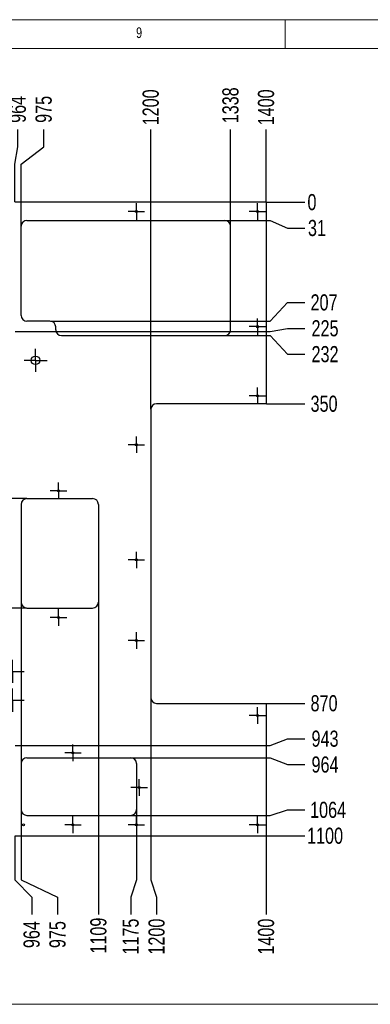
# Model space of a CAD drawing. Header units: millimetres. Extents: x 5 to 589, y 5 to 415.
# Tile 12 of 13: x 401 to 462, y 244 to 415. Entities that reach past the tile are written whole.
import ezdxf

# ---------------------------------------------------------------- set-up
doc = ezdxf.new("R2010")
doc.units = ezdxf.units.MM
doc.header["$PDSIZE"] = -1
doc.linetypes.add('CENTERX2', pattern=[20.32, 12.7, -2.54, 2.54, -2.54])
for name, color, linetype in [('COTES', 1, 'Continuous'), ('NOTES', 6, 'Continuous'), ('TRAIT-MIXTES', 3, 'CENTERX2')]:
    doc.layers.add(name, color=color, linetype=linetype)
doc.layers.add('TRAIT-FORT', color=4, linetype='Continuous', lineweight=25)
doc.styles.add('SLDTEXTSTYLE0', font='TXT', dxfattribs={"width": 0.75})
doc.dimstyles.new('SLDDIMSTYLE0', dxfattribs={"dimtxt": 2.8, "dimasz": 0.266667, "dimexe": 0, "dimexo": 0.0625, "dimgap": 0.7, "dimtad": 0, "dimtih": 1, "dimtoh": 1, "dimdec": 0, "dimlfac": 10, "dimrnd": 1e-09, "dimdsep": 46, "dimtxsty": 'SLDTEXTSTYLE0', "dimblk1": 'ORIGIN', "dimblk2": 'ORIGIN', "dimsah": 1, "dimcen": 0.09, "dimadec": 0, "dimazin": 2, "dimtfac": 1, "dimtdec": 0, "dimtofl": 0, "dimtmove": 0, "dimatfit": 3, "dimldrblk": 'ORIGIN', "dimfxl": 1, "dimfrac": 2, "dimtolj": 1, "dimtzin": 12, "dimarcsym": 0})
doc.dimstyles.new('SLDDIMSTYLE1', dxfattribs={"dimtxt": 2.8, "dimasz": 1.5, "dimexe": 0, "dimexo": 0.0625, "dimgap": 0.7, "dimtad": 0, "dimtih": 1, "dimtoh": 1, "dimdec": 0, "dimlfac": 10, "dimrnd": 1e-09, "dimzin": 12, "dimdsep": 46, "dimtxsty": 'SLDTEXTSTYLE0', "dimsah": 1, "dimcen": 0.09, "dimadec": 0, "dimazin": 3, "dimtfac": 1, "dimtdec": 0, "dimtofl": 0, "dimtmove": 0, "dimatfit": 3, "dimfxl": 1, "dimfrac": 2, "dimtolj": 1, "dimtzin": 12, "dimarcsym": 0})

# ---------------------------------------------------------------- blocks, each defined once
blk = doc.blocks.new('_D_114')
at = {"layer": 'COTES', "color": 0, "lineweight": -2, "transparency": 16777216}
for p, q in [((400.66, 392.93), (400.66, 395.93)), ((400.15, 389.93), (400.66, 392.93)), ((400.15, 383.37), (400.15, 389.93))]:
    blk.add_line(p, q, dxfattribs=at)
at = {"layer": 'Defpoints', "color": 0, "transparency": 16777216}
for p in [(400.66, 395.93), (303.71, 383.31), (400.15, 383.31)]:
    blk.add_point(p, dxfattribs=at)
at = {"layer": 'COTES', "color": 0, "transparency": 16777216, "insert": (400.66, 399.43), "char_height": 2.8, "attachment_point": 5, "rotation": 90, "style": 'SLDTEXTSTYLE0'}
blk.add_mtext('\\A1;964', dxfattribs=at)
blk = doc.blocks.new('_D_115')
at = {"layer": 'COTES', "color": 0, "lineweight": -2, "transparency": 16777216}
for p, q in [((405.15, 392.93), (405.15, 395.93)), ((401.24, 389.93), (405.15, 392.93)), ((401.24, 379.22), (401.24, 389.93))]:
    blk.add_line(p, q, dxfattribs=at)
at = {"layer": 'Defpoints', "color": 0, "transparency": 16777216}
for p in [(405.15, 395.93), (303.71, 383.31), (401.24, 379.16)]:
    blk.add_point(p, dxfattribs=at)
at = {"layer": 'COTES', "color": 0, "transparency": 16777216, "insert": (405.15, 399.43), "char_height": 2.8, "attachment_point": 5, "rotation": 90, "style": 'SLDTEXTSTYLE0'}
blk.add_mtext('\\A1;975', dxfattribs=at)
blk = doc.blocks.new('_D_116')
at = {"layer": 'COTES', "color": 0, "lineweight": -2, "transparency": 16777216}
blk.add_line((423.71, 347.37), (423.71, 395.93), dxfattribs=at)
at = {"layer": 'Defpoints', "color": 0, "transparency": 16777216}
for p in [(423.71, 395.93), (303.71, 383.31), (423.71, 347.31)]:
    blk.add_point(p, dxfattribs=at)
at = {"layer": 'COTES', "color": 0, "transparency": 16777216, "insert": (423.71, 399.78), "char_height": 2.8, "attachment_point": 5, "rotation": 90, "style": 'SLDTEXTSTYLE0'}
blk.add_mtext('\\A1;1200', dxfattribs=at)
blk = doc.blocks.new('_D_117')
at = {"layer": 'COTES', "color": 0, "lineweight": -2, "transparency": 16777216}
blk.add_line((437.54, 379.22), (437.54, 395.93), dxfattribs=at)
at = {"layer": 'Defpoints', "color": 0, "transparency": 16777216}
for p in [(437.54, 395.93), (303.71, 383.31), (437.54, 379.16)]:
    blk.add_point(p, dxfattribs=at)
at = {"layer": 'COTES', "color": 0, "transparency": 16777216, "insert": (437.54, 400.13), "char_height": 2.8, "attachment_point": 5, "rotation": 90, "style": 'SLDTEXTSTYLE0'}
blk.add_mtext('\\A1;1338', dxfattribs=at)
blk = doc.blocks.new('_D_118')
at = {"layer": 'COTES', "color": 0, "lineweight": -2, "transparency": 16777216}
blk.add_line((443.71, 383.37), (443.71, 395.93), dxfattribs=at)
at = {"layer": 'Defpoints', "color": 0, "transparency": 16777216}
for p in [(443.71, 395.93), (303.71, 383.31), (443.71, 383.31)]:
    blk.add_point(p, dxfattribs=at)
at = {"layer": 'COTES', "color": 0, "transparency": 16777216, "insert": (443.71, 399.78), "char_height": 2.8, "attachment_point": 5, "rotation": 90, "style": 'SLDTEXTSTYLE0'}
blk.add_mtext('\\A1;1400', dxfattribs=at)
blk = doc.blocks.new('_D_126')
at = {"layer": 'COTES', "color": 0, "lineweight": -2, "transparency": 16777216}
for p, q in [((400.15, 273.25), (400.15, 265.66)), ((400.15, 265.66), (403.06, 262.66)), ((403.06, 262.66), (403.06, 259.66))]:
    blk.add_line(p, q, dxfattribs=at)
at = {"layer": 'Defpoints', "color": 0, "transparency": 16777216}
for p in [(303.71, 273.31), (400.15, 273.31), (403.06, 259.66)]:
    blk.add_point(p, dxfattribs=at)
at = {"layer": 'COTES', "color": 0, "transparency": 16777216, "insert": (403.06, 256.16), "char_height": 2.8, "attachment_point": 5, "rotation": 90, "style": 'SLDTEXTSTYLE0'}
blk.add_mtext('\\A1;964', dxfattribs=at)
blk = doc.blocks.new('_D_127')
at = {"layer": 'COTES', "color": 0, "lineweight": -2, "transparency": 16777216}
for p, q in [((401.24, 313.8), (401.24, 265.66)), ((401.24, 265.66), (407.55, 262.66)), ((407.55, 262.66), (407.55, 259.66))]:
    blk.add_line(p, q, dxfattribs=at)
at = {"layer": 'Defpoints', "color": 0, "transparency": 16777216}
for p in [(401.24, 313.86), (303.71, 273.31), (407.55, 259.66)]:
    blk.add_point(p, dxfattribs=at)
at = {"layer": 'COTES', "color": 0, "transparency": 16777216, "insert": (407.55, 256.16), "char_height": 2.8, "attachment_point": 5, "rotation": 90, "style": 'SLDTEXTSTYLE0'}
blk.add_mtext('\\A1;975', dxfattribs=at)
blk = doc.blocks.new('_D_128')
at = {"layer": 'COTES', "color": 0, "lineweight": -2, "transparency": 16777216}
blk.add_line((414.64, 313.8), (414.64, 259.66), dxfattribs=at)
at = {"layer": 'Defpoints', "color": 0, "transparency": 16777216}
for p in [(414.64, 313.86), (303.71, 273.31), (414.64, 259.66)]:
    blk.add_point(p, dxfattribs=at)
at = {"layer": 'COTES', "color": 0, "transparency": 16777216, "insert": (414.64, 255.98), "char_height": 2.8, "attachment_point": 5, "rotation": 90, "style": 'SLDTEXTSTYLE0'}
blk.add_mtext('\\A1;1109', dxfattribs=at)
blk = doc.blocks.new('_D_129')
at = {"layer": 'COTES', "color": 0, "lineweight": -2, "transparency": 16777216}
for p, q in [((421.24, 277.8), (421.24, 265.66)), ((421.24, 265.66), (420.23, 262.66)), ((420.23, 262.66), (420.23, 259.66))]:
    blk.add_line(p, q, dxfattribs=at)
at = {"layer": 'Defpoints', "color": 0, "transparency": 16777216}
for p in [(421.24, 277.86), (303.71, 273.31), (420.23, 259.66)]:
    blk.add_point(p, dxfattribs=at)
at = {"layer": 'COTES', "color": 0, "transparency": 16777216, "insert": (420.23, 255.81), "char_height": 2.8, "attachment_point": 5, "rotation": 90, "style": 'SLDTEXTSTYLE0'}
blk.add_mtext('\\A1;1175', dxfattribs=at)
blk = doc.blocks.new('_D_130')
at = {"layer": 'COTES', "color": 0, "lineweight": -2, "transparency": 16777216}
for p, q in [((423.71, 297.25), (423.71, 265.66)), ((423.71, 265.66), (424.72, 262.66)), ((424.72, 262.66), (424.72, 259.66))]:
    blk.add_line(p, q, dxfattribs=at)
at = {"layer": 'Defpoints', "color": 0, "transparency": 16777216}
for p in [(423.71, 297.31), (303.71, 273.31), (424.72, 259.66)]:
    blk.add_point(p, dxfattribs=at)
at = {"layer": 'COTES', "color": 0, "transparency": 16777216, "insert": (424.72, 255.81), "char_height": 2.8, "attachment_point": 5, "rotation": 90, "style": 'SLDTEXTSTYLE0'}
blk.add_mtext('\\A1;1200', dxfattribs=at)
blk = doc.blocks.new('_D_131')
at = {"layer": 'COTES', "color": 0, "lineweight": -2, "transparency": 16777216}
blk.add_line((443.71, 273.25), (443.71, 259.66), dxfattribs=at)
at = {"layer": 'Defpoints', "color": 0, "transparency": 16777216}
for p in [(303.71, 273.31), (443.71, 273.31), (443.71, 259.66)]:
    blk.add_point(p, dxfattribs=at)
at = {"layer": 'COTES', "color": 0, "transparency": 16777216, "insert": (443.71, 255.81), "char_height": 2.8, "attachment_point": 5, "rotation": 90, "style": 'SLDTEXTSTYLE0'}
blk.add_mtext('\\A1;1400', dxfattribs=at)
blk = doc.blocks.new('_D_140')
at = {"layer": 'COTES', "color": 0, "lineweight": -2, "transparency": 16777216}
blk.add_line((402.17, 331.86), (289.68, 331.86), dxfattribs=at)
at = {"layer": 'Defpoints', "color": 0, "transparency": 16777216}
for p in [(303.71, 383.31), (289.68, 331.86), (402.24, 331.86)]:
    blk.add_point(p, dxfattribs=at)
at = {"layer": 'COTES', "color": 0, "transparency": 16777216, "insert": (286.53, 331.86), "char_height": 2.8, "attachment_point": 5, "style": 'SLDTEXTSTYLE0'}
blk.add_mtext('\\A1;514', dxfattribs=at)
blk = doc.blocks.new('_D_141')
at = {"layer": 'COTES', "color": 0, "lineweight": -2, "transparency": 16777216}
blk.add_line((402.17, 312.86), (289.68, 312.86), dxfattribs=at)
at = {"layer": 'Defpoints', "color": 0, "transparency": 16777216}
for p in [(303.71, 383.31), (289.68, 312.86), (402.24, 312.86)]:
    blk.add_point(p, dxfattribs=at)
at = {"layer": 'COTES', "color": 0, "transparency": 16777216, "insert": (286.36, 312.86), "char_height": 2.8, "attachment_point": 5, "style": 'SLDTEXTSTYLE0'}
blk.add_mtext('\\A1;704', dxfattribs=at)
blk = doc.blocks.new('_D_150')
at = {"layer": 'COTES', "color": 0, "lineweight": -2, "transparency": 16777216}
blk.add_line((443.77, 383.31), (450.43, 383.31), dxfattribs=at)
at = {"layer": 'Defpoints', "color": 0, "transparency": 16777216}
for p in [(443.71, 383.31), (443.71, 383.31), (450.43, 383.31)]:
    blk.add_point(p, dxfattribs=at)
at = {"layer": 'COTES', "color": 0, "transparency": 16777216, "insert": (451.66, 383.31), "char_height": 2.8, "attachment_point": 5, "style": 'SLDTEXTSTYLE0'}
blk.add_mtext('\\A1;0', dxfattribs=at)
blk = doc.blocks.new('_Origin')
at = {"color": 0, "linetype": 'ByBlock', "lineweight": -2}
blk.add_line((0, 0), (-1, 0), dxfattribs=at)
blk.add_circle((0, 0), 0.5, dxfattribs=at)
blk = doc.blocks.new('_D_151')
at = {"layer": 'COTES', "color": 0, "lineweight": -2, "transparency": 16777216}
for p, q in [((436.6, 380.16), (444.43, 380.16)), ((444.43, 380.16), (447.43, 378.82)), ((447.43, 378.82), (450.43, 378.82))]:
    blk.add_line(p, q, dxfattribs=at)
at = {"layer": 'Defpoints', "color": 0, "transparency": 16777216}
for p in [(443.71, 383.31), (436.54, 380.16), (450.43, 378.82)]:
    blk.add_point(p, dxfattribs=at)
at = {"layer": 'COTES', "color": 0, "transparency": 16777216, "insert": (452.53, 378.82), "char_height": 2.8, "attachment_point": 5, "style": 'SLDTEXTSTYLE0'}
blk.add_mtext('\\A1;31', dxfattribs=at)
blk = doc.blocks.new('_D_152')
at = {"layer": 'COTES', "color": 0, "lineweight": -2, "transparency": 16777216}
for p, q in [((444.43, 362.66), (447.43, 365.9)), ((447.43, 365.9), (450.43, 365.9)), ((406.3, 362.66), (444.43, 362.66))]:
    blk.add_line(p, q, dxfattribs=at)
at = {"layer": 'Defpoints', "color": 0, "transparency": 16777216}
for p in [(443.71, 383.31), (450.43, 365.9), (406.24, 362.66)]:
    blk.add_point(p, dxfattribs=at)
at = {"layer": 'COTES', "color": 0, "transparency": 16777216, "insert": (453.76, 365.9), "char_height": 2.8, "attachment_point": 5, "style": 'SLDTEXTSTYLE0'}
blk.add_mtext('\\A1;207', dxfattribs=at)
blk = doc.blocks.new('_D_153')
at = {"layer": 'COTES', "color": 0, "lineweight": -2, "transparency": 16777216}
for p, q in [((400.21, 360.86), (444.43, 360.86)), ((444.43, 360.86), (447.43, 361.41)), ((447.43, 361.41), (450.43, 361.41))]:
    blk.add_line(p, q, dxfattribs=at)
at = {"layer": 'Defpoints', "color": 0, "transparency": 16777216}
for p in [(443.71, 383.31), (400.15, 360.86), (450.43, 361.41)]:
    blk.add_point(p, dxfattribs=at)
at = {"layer": 'COTES', "color": 0, "transparency": 16777216, "insert": (453.93, 361.41), "char_height": 2.8, "attachment_point": 5, "style": 'SLDTEXTSTYLE0'}
blk.add_mtext('\\A1;225', dxfattribs=at)
blk = doc.blocks.new('_D_154')
at = {"layer": 'COTES', "color": 0, "lineweight": -2, "transparency": 16777216}
for p, q in [((436.6, 360.16), (444.43, 360.16)), ((444.43, 360.16), (447.43, 356.92)), ((447.43, 356.92), (450.43, 356.92))]:
    blk.add_line(p, q, dxfattribs=at)
at = {"layer": 'Defpoints', "color": 0, "transparency": 16777216}
for p in [(443.71, 383.31), (436.54, 360.16), (450.43, 356.92)]:
    blk.add_point(p, dxfattribs=at)
at = {"layer": 'COTES', "color": 0, "transparency": 16777216, "insert": (453.93, 356.92), "char_height": 2.8, "attachment_point": 5, "style": 'SLDTEXTSTYLE0'}
blk.add_mtext('\\A1;232', dxfattribs=at)
blk = doc.blocks.new('_D_155')
at = {"layer": 'COTES', "color": 0, "lineweight": -2, "transparency": 16777216}
blk.add_line((443.77, 348.31), (450.43, 348.31), dxfattribs=at)
at = {"layer": 'Defpoints', "color": 0, "transparency": 16777216}
for p in [(443.71, 383.31), (443.71, 348.31), (450.43, 348.31)]:
    blk.add_point(p, dxfattribs=at)
at = {"layer": 'COTES', "color": 0, "transparency": 16777216, "insert": (453.76, 348.31), "char_height": 2.8, "attachment_point": 5, "style": 'SLDTEXTSTYLE0'}
blk.add_mtext('\\A1;350', dxfattribs=at)
blk = doc.blocks.new('_D_156')
at = {"layer": 'COTES', "color": 0, "lineweight": -2, "transparency": 16777216}
blk.add_line((443.77, 296.31), (450.43, 296.31), dxfattribs=at)
at = {"layer": 'Defpoints', "color": 0, "transparency": 16777216}
for p in [(443.71, 383.31), (443.71, 296.31), (450.43, 296.31)]:
    blk.add_point(p, dxfattribs=at)
at = {"layer": 'COTES', "color": 0, "transparency": 16777216, "insert": (453.76, 296.31), "char_height": 2.8, "attachment_point": 5, "style": 'SLDTEXTSTYLE0'}
blk.add_mtext('\\A1;870', dxfattribs=at)
blk = doc.blocks.new('_D_157')
at = {"layer": 'COTES', "color": 0, "lineweight": -2, "transparency": 16777216}
for p, q in [((400.21, 288.98), (444.43, 288.98)), ((444.43, 288.98), (447.43, 290.16)), ((447.43, 290.16), (450.43, 290.16))]:
    blk.add_line(p, q, dxfattribs=at)
at = {"layer": 'Defpoints', "color": 0, "transparency": 16777216}
for p in [(443.71, 383.31), (400.15, 288.98), (450.43, 290.16)]:
    blk.add_point(p, dxfattribs=at)
at = {"layer": 'COTES', "color": 0, "transparency": 16777216, "insert": (453.93, 290.16), "char_height": 2.8, "attachment_point": 5, "style": 'SLDTEXTSTYLE0'}
blk.add_mtext('\\A1;943', dxfattribs=at)
blk = doc.blocks.new('_D_158')
at = {"layer": 'COTES', "color": 0, "lineweight": -2, "transparency": 16777216}
for p, q in [((420.3, 286.86), (444.43, 286.86)), ((444.43, 286.86), (447.43, 285.67)), ((447.43, 285.67), (450.43, 285.67))]:
    blk.add_line(p, q, dxfattribs=at)
at = {"layer": 'Defpoints', "color": 0, "transparency": 16777216}
for p in [(443.71, 383.31), (420.24, 286.86), (450.43, 285.67)]:
    blk.add_point(p, dxfattribs=at)
at = {"layer": 'COTES', "color": 0, "transparency": 16777216, "insert": (453.93, 285.67), "char_height": 2.8, "attachment_point": 5, "style": 'SLDTEXTSTYLE0'}
blk.add_mtext('\\A1;964', dxfattribs=at)
blk = doc.blocks.new('_D_159')
at = {"layer": 'COTES', "color": 0, "lineweight": -2, "transparency": 16777216}
for p, q in [((444.43, 276.86), (447.43, 277.8)), ((447.43, 277.8), (450.43, 277.8)), ((420.3, 276.86), (444.43, 276.86))]:
    blk.add_line(p, q, dxfattribs=at)
at = {"layer": 'Defpoints', "color": 0, "transparency": 16777216}
for p in [(443.71, 383.31), (450.43, 277.8), (420.24, 276.86)]:
    blk.add_point(p, dxfattribs=at)
at = {"layer": 'COTES', "color": 0, "transparency": 16777216, "insert": (454.46, 277.8), "char_height": 2.8, "attachment_point": 5, "style": 'SLDTEXTSTYLE0'}
blk.add_mtext('\\A1;1064', dxfattribs=at)
blk = doc.blocks.new('_D_160')
at = {"layer": 'COTES', "color": 0, "lineweight": -2, "transparency": 16777216}
blk.add_line((443.77, 273.31), (450.43, 273.31), dxfattribs=at)
at = {"layer": 'Defpoints', "color": 0, "transparency": 16777216}
for p in [(443.71, 383.31), (443.71, 273.31), (450.43, 273.31)]:
    blk.add_point(p, dxfattribs=at)
at = {"layer": 'COTES', "color": 0, "transparency": 16777216, "insert": (453.93, 273.31), "char_height": 2.8, "attachment_point": 5, "style": 'SLDTEXTSTYLE0'}
blk.add_mtext('\\A1;1100', dxfattribs=at)
blk = doc.blocks.new('SW_CENTERMARKSYMBOL_181')
at = {"layer": 'TRAIT-MIXTES', "color": 0}
for p, q in [((-1.25, 0), (-1.43, 0)), ((0, 0), (-1.25, 0)), ((0, 1.25), (0, 1.43)), ((0, 0), (0, 1.25)), ((0, 0), (0, -1.25)), ((0, 0), (1.25, 0)), ((1.25, 0), (1.43, 0)), ((0, -1.25), (0, -1.43))]:
    blk.add_line(p, q, dxfattribs=at)
blk = doc.blocks.new('SW_CENTERMARKSYMBOL_182')
at = {"layer": 'TRAIT-MIXTES', "color": 0}
for p, q in [((-1.25, 0), (-1.43, 0)), ((0, 0), (-1.25, 0)), ((0, 1.25), (0, 1.43)), ((0, 0), (0, 1.25)), ((0, 0), (0, -1.25)), ((0, 0), (1.25, 0)), ((1.25, 0), (1.43, 0)), ((0, -1.25), (0, -1.43))]:
    blk.add_line(p, q, dxfattribs=at)
blk = doc.blocks.new('SW_CENTERMARKSYMBOL_183')
at = {"layer": 'TRAIT-MIXTES', "color": 0}
for p, q in [((-1.25, 0), (-1.43, 0)), ((0, 0), (-1.25, 0)), ((0, 1.25), (0, 1.43)), ((0, 0), (0, 1.25)), ((0, 0), (0, -1.25)), ((0, 0), (1.25, 0)), ((1.25, 0), (1.43, 0)), ((0, -1.25), (0, -1.43))]:
    blk.add_line(p, q, dxfattribs=at)
blk = doc.blocks.new('SW_CENTERMARKSYMBOL_184')
at = {"layer": 'TRAIT-MIXTES', "color": 0}
for p, q in [((-1.25, 0), (-1.43, 0)), ((0, 0), (-1.25, 0)), ((0, 1.25), (0, 1.43)), ((0, 0), (0, 1.25)), ((0, 0), (0, -1.25)), ((0, 0), (1.25, 0)), ((1.25, 0), (1.43, 0)), ((0, -1.25), (0, -1.43))]:
    blk.add_line(p, q, dxfattribs=at)
blk = doc.blocks.new('SW_CENTERMARKSYMBOL_190')
at = {"layer": 'TRAIT-MIXTES', "color": 0}
for p, q in [((-1.25, 0), (-1.43, 0)), ((0, 0), (-1.25, 0)), ((0, 1.25), (0, 1.43)), ((0, 0), (0, 1.25)), ((0, 0), (0, -1.25)), ((0, 0), (1.25, 0)), ((1.25, 0), (1.43, 0)), ((0, -1.25), (0, -1.43))]:
    blk.add_line(p, q, dxfattribs=at)
blk = doc.blocks.new('SW_CENTERMARKSYMBOL_191')
at = {"layer": 'TRAIT-MIXTES', "color": 0}
for p, q in [((-1.25, 0), (-1.43, 0)), ((0, 0), (-1.25, 0)), ((0, 1.25), (0, 1.43)), ((0, 0), (0, 1.25)), ((0, 0), (0, -1.25)), ((0, 0), (1.25, 0)), ((1.25, 0), (1.43, 0)), ((0, -1.25), (0, -1.43))]:
    blk.add_line(p, q, dxfattribs=at)
blk = doc.blocks.new('SW_CENTERMARKSYMBOL_200')
at = {"layer": 'TRAIT-MIXTES', "color": 0}
for p, q in [((-1.25, 0), (-1.43, 0)), ((0, 0), (-1.25, 0)), ((0, 1.25), (0, 1.43)), ((0, 0), (0, 1.25)), ((0, 0), (0, -1.25)), ((0, 0), (1.25, 0)), ((1.25, 0), (1.43, 0)), ((0, -1.25), (0, -1.43))]:
    blk.add_line(p, q, dxfattribs=at)
blk = doc.blocks.new('SW_CENTERMARKSYMBOL_209')
at = {"layer": 'TRAIT-MIXTES', "color": 0}
for p, q in [((-1.25, 0), (-1.43, 0)), ((0, 0), (-1.25, 0)), ((0, 1.25), (0, 1.43)), ((0, 0), (0, 1.25)), ((0, 0), (0, -1.25)), ((0, 0), (1.25, 0)), ((1.25, 0), (1.43, 0)), ((0, -1.25), (0, -1.43))]:
    blk.add_line(p, q, dxfattribs=at)
blk = doc.blocks.new('SW_CENTERMARKSYMBOL_210')
at = {"layer": 'TRAIT-MIXTES', "color": 0}
for p, q in [((-1.25, 0), (-1.43, 0)), ((0, 0), (-1.25, 0)), ((0, 1.25), (0, 1.43)), ((0, 0), (0, 1.25)), ((0, 0), (0, -1.25)), ((0, 0), (1.25, 0)), ((1.25, 0), (1.43, 0)), ((0, -1.25), (0, -1.43))]:
    blk.add_line(p, q, dxfattribs=at)
blk = doc.blocks.new('SW_CENTERMARKSYMBOL_211')
at = {"layer": 'TRAIT-MIXTES', "color": 0}
for p, q in [((-1.25, 0), (-1.43, 0)), ((0, 0), (-1.25, 0)), ((0, 1.25), (0, 1.43)), ((0, 0), (0, 1.25)), ((0, 0), (0, -1.25)), ((0, 0), (1.25, 0)), ((1.25, 0), (1.43, 0)), ((0, -1.25), (0, -1.43))]:
    blk.add_line(p, q, dxfattribs=at)
blk = doc.blocks.new('SW_CENTERMARKSYMBOL_212')
at = {"layer": 'TRAIT-MIXTES', "color": 0}
for p, q in [((-1.25, 0), (-1.43, 0)), ((0, 0), (-1.25, 0)), ((0, 1.25), (0, 1.43)), ((0, 0), (0, 1.25)), ((0, 0), (0, -1.25)), ((0, 0), (1.25, 0)), ((1.25, 0), (1.43, 0)), ((0, -1.25), (0, -1.43))]:
    blk.add_line(p, q, dxfattribs=at)
blk = doc.blocks.new('SW_CENTERMARKSYMBOL_213')
at = {"layer": 'TRAIT-MIXTES', "color": 0}
for p, q in [((-1.25, 0), (-1.43, 0)), ((0, 0), (-1.25, 0)), ((0, 1.25), (0, 1.43)), ((0, 0), (0, 1.25)), ((0, 0), (0, -1.25)), ((0, 0), (1.25, 0)), ((1.25, 0), (1.43, 0)), ((0, -1.25), (0, -1.43))]:
    blk.add_line(p, q, dxfattribs=at)
blk = doc.blocks.new('SW_CENTERMARKSYMBOL_214')
at = {"layer": 'TRAIT-MIXTES', "color": 0}
for p, q in [((-1.25, 0), (-1.43, 0)), ((0, 0), (-1.25, 0)), ((0, 1.25), (0, 1.43)), ((0, 0), (0, 1.25)), ((0, 0), (0, -1.25)), ((0, 0), (1.25, 0)), ((1.25, 0), (1.43, 0)), ((0, -1.25), (0, -1.43))]:
    blk.add_line(p, q, dxfattribs=at)
blk = doc.blocks.new('SW_CENTERMARKSYMBOL_217')
at = {"layer": 'TRAIT-MIXTES', "color": 0}
for p, q in [((-1.25, 0), (-1.43, 0)), ((0, 0), (-1.25, 0)), ((0, 1.25), (0, 1.43)), ((0, 0), (0, 1.25)), ((0, 0), (0, -1.25)), ((0, 0), (1.25, 0)), ((1.25, 0), (1.43, 0)), ((0, -1.25), (0, -1.43))]:
    blk.add_line(p, q, dxfattribs=at)
blk = doc.blocks.new('SW_CENTERMARKSYMBOL_218')
at = {"layer": 'TRAIT-MIXTES', "color": 0}
for p, q in [((-1.25, 0), (-1.43, 0)), ((0, 0), (-1.25, 0)), ((0, 1.25), (0, 1.43)), ((0, 0), (0, 1.25)), ((0, 0), (0, -1.25)), ((0, 0), (1.25, 0)), ((1.25, 0), (1.43, 0)), ((0, -1.25), (0, -1.43))]:
    blk.add_line(p, q, dxfattribs=at)
blk = doc.blocks.new('SW_CENTERMARKSYMBOL_232')
at = {"layer": 'TRAIT-MIXTES', "color": 0}
for p, q in [((0, 1.25), (0, 2)), ((-1.25, 0), (-2, 0)), ((0, 0), (-1.25, 0)), ((0, 0), (0, 1.25)), ((0, 0), (0, -1.25)), ((0, 0), (1.25, 0)), ((1.25, 0), (2, 0)), ((0, -1.25), (0, -2))]:
    blk.add_line(p, q, dxfattribs=at)
blk = doc.blocks.new('SW_CENTERMARKSYMBOL_234')
at = {"layer": 'TRAIT-MIXTES', "color": 0}
for p, q in [((0, 1.25), (0, 2)), ((-1.25, 0), (-2, 0)), ((0, 0), (-1.25, 0)), ((0, 0), (0, 1.25)), ((0, 0), (0, -1.25)), ((0, 0), (1.25, 0)), ((1.25, 0), (2, 0)), ((0, -1.25), (0, -2))]:
    blk.add_line(p, q, dxfattribs=at)
blk = doc.blocks.new('SW_CENTERMARKSYMBOL_235')
at = {"layer": 'TRAIT-MIXTES', "color": 0}
for p, q in [((0, 1.25), (0, 2)), ((-1.25, 0), (-2, 0)), ((0, 0), (-1.25, 0)), ((0, 0), (0, 1.25)), ((0, 0), (0, -1.25)), ((0, 0), (1.25, 0)), ((1.25, 0), (2, 0)), ((0, -1.25), (0, -2))]:
    blk.add_line(p, q, dxfattribs=at)

msp = doc.modelspace()

# ---------------------------------------------------------------- linework, layer by layer
at = {"lineweight": 18}
for p, q in [((589, 415), (5, 415)), ((447, 410), (447, 415)), ((584, 410), (10, 410)), ((13.792, 244.06), (579.436, 244.06))]:
    msp.add_line(p, q, dxfattribs=at)
at = {"layer": 'TRAIT-FORT', "lineweight": 25}
for p, q in [((443.71, 383.31), (400.15, 383.31)), ((443.71, 383.31), (443.71, 348.31)), ((402.235, 380.16), (436.535, 380.16)), ((401.235, 363.66), (401.235, 379.16)), ((437.535, 361.16), (437.535, 379.16)), ((406.235, 362.66), (402.235, 362.66)), ((407.235, 361.16), (407.235, 361.66)), ((408.235, 360.16), (436.535, 360.16)), ((423.71, 347.31), (423.71, 297.31)), ((443.71, 348.31), (424.71, 348.31)), ((402.235, 331.86), (413.635, 331.86)), ((401.235, 330.86), (401.235, 313.86)), ((414.635, 330.86), (414.635, 313.86)), ((402.235, 312.86), (413.635, 312.86)), ((424.71, 296.31), (443.71, 296.31)), ((443.71, 296.31), (443.71, 273.31)), ((401.235, 285.86), (401.235, 277.86)), ((402.235, 286.86), (420.235, 286.86)), ((421.235, 285.86), (421.235, 277.86)), ((402.235, 276.86), (420.235, 276.86)), ((400.15, 273.31), (443.71, 273.31))]:
    msp.add_line(p, q, dxfattribs=at)
for centre, radius in [((421.21, 381.71), 0.18), ((442.21, 381.71), 0.18), ((442.21, 361.71), 0.18), ((403.735, 355.86), 0.75), ((442.21, 349.71), 0.18), ((421.21, 341.21), 0.18), ((407.71, 333.21), 0.18), ((421.21, 321.21), 0.18), ((407.71, 311.21), 0.18), ((421.21, 307.21), 0.18), ((442.21, 294.21), 0.18), ((410.21, 287.71), 0.18), ((421.71, 281.71), 0.18), ((401.644, 275.21), 0.18), ((410.21, 275.21), 0.18), ((421.21, 275.21), 0.18), ((442.21, 275.21), 0.18)]:
    msp.add_circle(centre, radius, dxfattribs=at)
for centre, start, end in [((402.235, 379.16), 90, 180), ((436.535, 379.16), 0, 90), ((402.235, 363.66), 180, 270), ((406.235, 361.66), 0, 90), ((408.235, 361.16), 180, 270), ((436.535, 361.16), 270, 0), ((424.71, 347.31), 90, 180), ((402.235, 330.86), 90, 180), ((413.635, 330.86), 0, 90), ((402.235, 313.86), 180, 270), ((413.635, 313.86), 270, 0), ((424.71, 297.31), 180, 270), ((402.235, 285.86), 90, 180), ((420.235, 285.86), 0, 90), ((402.235, 277.86), 180, 270), ((420.235, 277.86), 270, 0)]:
    msp.add_arc(centre, 1, start, end, dxfattribs=at)

# ---------------------------------------------------------------- block references
at = {"layer": 'TRAIT-MIXTES', "color": 3}
for name, p in [('SW_CENTERMARKSYMBOL_210', (421.21, 381.71)), ('SW_CENTERMARKSYMBOL_217', (442.21, 381.71)), ('SW_CENTERMARKSYMBOL_214', (442.21, 361.71)), ('SW_CENTERMARKSYMBOL_235', (403.735, 355.86)), ('SW_CENTERMARKSYMBOL_200', (442.21, 349.71)), ('SW_CENTERMARKSYMBOL_211', (421.21, 341.21)), ('SW_CENTERMARKSYMBOL_191', (407.71, 333.21)), ('SW_CENTERMARKSYMBOL_181', (421.21, 321.21)), ('SW_CENTERMARKSYMBOL_190', (407.71, 311.21)), ('SW_CENTERMARKSYMBOL_212', (421.21, 307.21)), ('SW_CENTERMARKSYMBOL_234', (399.735, 301.86)), ('SW_CENTERMARKSYMBOL_232', (399.735, 296.86)), ('SW_CENTERMARKSYMBOL_213', (442.21, 294.21)), ('SW_CENTERMARKSYMBOL_183', (410.21, 287.71)), ('SW_CENTERMARKSYMBOL_182', (421.71, 281.71)), ('SW_CENTERMARKSYMBOL_184', (410.21, 275.21)), ('SW_CENTERMARKSYMBOL_209', (421.21, 275.21)), ('SW_CENTERMARKSYMBOL_218', (442.21, 275.21))]:
    msp.add_blockref(name, p, dxfattribs=at)

# ---------------------------------------------------------------- texts
at = {"layer": 'NOTES', "insert": (421.167, 413.668), "char_height": 1.852, "attachment_point": 1, "style": 'SLDTEXTSTYLE0'}
msp.add_mtext('9', dxfattribs=at)

# ---------------------------------------------------------------- dimensions: what is measured, and where the dimension line sits
at = {"layer": 'COTES'}
for feature_location, offset, dtype, origin, dimstyle, picture, middle in [((437.535, 379.16), (0, 16.767), 1, (303.71, 383.31), 'SLDDIMSTYLE1', '_D_117', (437.535, 400.126)), ((423.71, 347.31), (0, 48.617), 1, (303.71, 383.31), 'SLDDIMSTYLE1', '_D_116', (423.71, 399.776)), ((443.71, 383.31), (0, 12.617), 1, (303.71, 383.31), 'SLDDIMSTYLE1', '_D_118', (443.71, 399.776)), ((400.15, 383.31), (0.514, 12.617), 1, (303.71, 383.31), 'SLDDIMSTYLE1', '_D_114', (400.664, 399.426)), ((401.235, 379.16), (3.918, 16.767), 1, (303.71, 383.31), 'SLDDIMSTYLE1', '_D_115', (405.153, 399.426)), ((443.710036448, 383.309514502), (6.723271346, 0), 0, (443.710036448, 383.309514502), 'SLDDIMSTYLE0', '_D_150', (451.658307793, 383.309514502)), ((402.235036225, 312.859514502), (-112.553235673, 0), 0, (303.710046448, 383.309514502), 'SLDDIMSTYLE1', '_D_141', (286.356800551, 312.859514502)), ((402.235036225, 331.859514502), (-112.553235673, 0), 0, (303.710046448, 383.309514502), 'SLDDIMSTYLE1', '_D_140', (286.531800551, 331.859514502)), ((400.15033559, 360.859514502), (50.282972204, 0.55), 0, (443.710036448, 383.309514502), 'SLDDIMSTYLE1', '_D_153', (453.933307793, 361.409514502)), ((400.15, 288.98), (50.283, 1.185), 0, (443.71, 383.31), 'SLDDIMSTYLE1', '_D_157', (453.933, 290.164)), ((406.235036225, 362.659514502), (44.198271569, 3.239450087), 0, (443.710036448, 383.309514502), 'SLDDIMSTYLE1', '_D_152', (453.758307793, 365.898964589)), ((420.235036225, 286.859514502), (30.198271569, -1.184725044), 0, (443.710036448, 383.309514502), 'SLDDIMSTYLE1', '_D_158', (453.933307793, 285.674789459)), ((420.235036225, 276.859514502), (30.198271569, 0.939450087), 0, (443.710036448, 383.309514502), 'SLDDIMSTYLE1', '_D_159', (454.458307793, 277.798964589)), ((436.535036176, 380.159514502), (13.898271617, -1.339450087), 0, (443.710036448, 383.309514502), 'SLDDIMSTYLE1', '_D_151', (452.533307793, 378.820064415)), ((436.535036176, 360.159514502), (13.898271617, -3.239450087), 0, (443.710036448, 383.309514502), 'SLDDIMSTYLE1', '_D_154', (453.933307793, 356.920064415)), ((443.71, 348.31), (6.723, 0), 0, (443.71, 383.31), 'SLDDIMSTYLE1', '_D_155', (453.758, 348.31)), ((443.71, 296.31), (6.723, 0), 0, (443.71, 383.31), 'SLDDIMSTYLE1', '_D_156', (453.758, 296.31)), ((443.71, 273.31), (6.723, 0), 0, (443.71, 383.31), 'SLDDIMSTYLE1', '_D_160', (453.933, 273.31)), ((401.235, 313.86), (6.318, -54.204), 1, (303.71, 273.31), 'SLDDIMSTYLE1', '_D_127', (407.553, 256.156)), ((414.635, 313.86), (0, -54.204), 1, (303.71, 273.31), 'SLDDIMSTYLE1', '_D_128', (414.635, 255.981)), ((423.71, 297.31), (1.007, -37.654), 1, (303.71, 273.31), 'SLDDIMSTYLE1', '_D_130', (424.717, 255.806)), ((421.235, 277.86), (-1.007, -18.204), 1, (303.71, 273.31), 'SLDDIMSTYLE1', '_D_129', (420.228, 255.806)), ((400.15, 273.31), (2.914, -13.654), 1, (303.71, 273.31), 'SLDDIMSTYLE1', '_D_126', (403.064, 256.156)), ((443.71, 273.31), (0, -13.654), 1, (303.71, 273.31), 'SLDDIMSTYLE1', '_D_131', (443.71, 255.806))]:
    dim = msp.add_ordinate_dim(feature_location=feature_location, offset=offset, dtype=dtype, origin=origin, dimstyle=dimstyle, dxfattribs=at)
    dim.commit()
    dim.dimension.update_dxf_attribs({"geometry": picture, "text_midpoint": middle})

doc.saveas('drawing.dxf')
